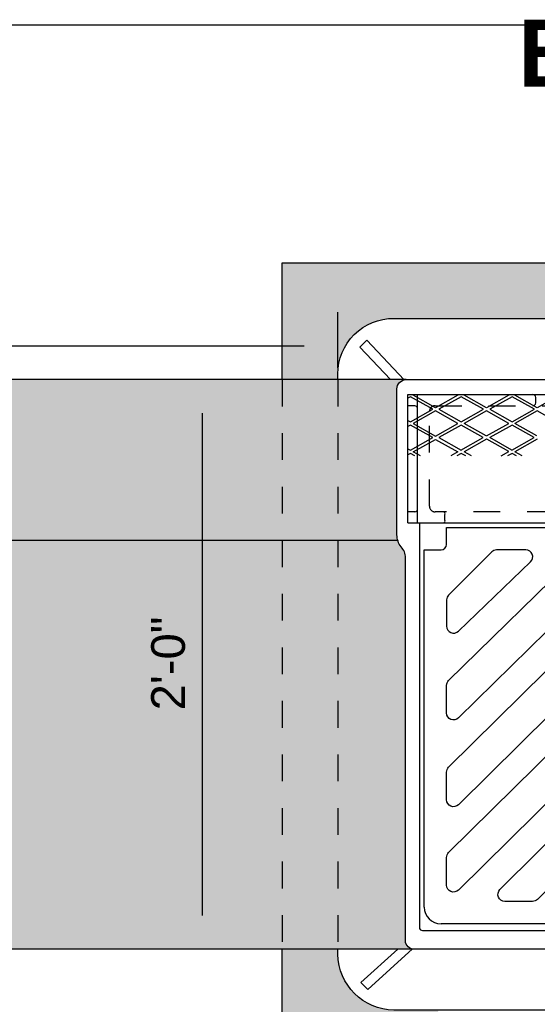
# Model space of a CAD drawing. Header units: feet. Extents: x 6 to 219, y -47 to 30.
# Tile 9 of 47: x 161.6 to 163.53, y 20.72 to 24.39. Entities that reach past the tile are written whole.
import ezdxf

# ---------------------------------------------------------------- set-up
doc = ezdxf.new("R2010")
doc.units = ezdxf.units.FT
doc.header["$MEASUREMENT"] = 0
for name, pattern in [('F', [0.15000000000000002, 0.1, -0.05]), ('HIDDEN', [0.375, 0.25, -0.125]), ('PHANTOM2', [1.25, 0.625, -0.125, 0.125, -0.125, 0.125, -0.125])]:
    doc.linetypes.add(name, pattern=pattern)
doc.layers.add('COLUMNS', color=6, linetype='Continuous', plot=False)
for name, color, linetype in [('DETAILS', 4, 'Continuous'), ('HATCH', 247, 'Continuous'), ('P-HATCH', 247, 'Continuous'), ('PHANTOM', 7, 'PHANTOM2'), ('text', 9, 'Continuous')]:
    doc.layers.add(name, color=color, linetype=linetype)
doc.styles.get("Standard").update_dxf_attribs({"font": 'arial.ttf'})
doc.dimstyles.get("Standard").update_dxf_attribs({"dimtxt": 0.18, "dimasz": 0.18, "dimexe": 0.18, "dimexo": 0.0625, "dimgap": 0.09, "dimtad": 0, "dimtih": 1, "dimtoh": 1, "dimdec": 4, "dimzin": 0, "dimdsep": 46, "dimtxsty": 'Standard', "dimcen": 0.09, "dimadec": 0, "dimazin": 0, "dimtfac": 1, "dimtdec": 4, "dimtofl": 0, "dimtmove": 0, "dimatfit": 3, "dimfxl": 1, "dimtolj": 1, "dimtzin": 0, "dimarcsym": 0})

# ---------------------------------------------------------------- blocks, each defined once
blk = doc.blocks.new('*D46')
at = {"layer": 'Defpoints', "color": 0, "linetype": 'Continuous', "transparency": 16777216}
for p in [(162.2834049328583, 23.04981499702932), (162.5813298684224, 23.04981499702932), (162.5813298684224, 20.92309555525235)]:
    blk.add_point(p, dxfattribs=at)
at = {"layer": 'DETAILS', "color": 0, "linetype": 'Continuous', "lineweight": -2, "transparency": 16777216}
blk.add_line((162.2834049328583, 21.04909555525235), (162.2834049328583, 22.92381499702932), dxfattribs=at)
at = {"layer": 'DETAILS', "color": 0, "linetype": 'Continuous', "transparency": 16777216}
for points in [[(162.2624049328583, 22.92381499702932), (162.3044049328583, 22.92381499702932), (162.2834049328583, 23.04981499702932)], [(162.2624049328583, 21.04909555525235), (162.3044049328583, 21.04909555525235), (162.2834049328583, 20.92309555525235)]]:
    blk.add_solid(points, dxfattribs=at)
at = {"layer": 'DETAILS', "color": 0, "linetype": 'Continuous', "transparency": 16777216, "insert": (162.1560727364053, 21.98984804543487), "char_height": 0.126, "attachment_point": 5, "rotation": 90}
blk.add_mtext('\\A1;2\'-0"', dxfattribs=at)
blk = doc.blocks.new('*D33')
at = {"layer": 'Defpoints', "color": 0, "linetype": 'Continuous', "transparency": 16777216}
for p in [(162.7888006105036, 23.1752687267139), (159.5813298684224, 23.04981499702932), (162.7888006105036, 23.04981499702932)]:
    blk.add_point(p, dxfattribs=at)
at = {"layer": 'DETAILS', "color": 0, "linetype": 'Continuous', "lineweight": -2, "transparency": 16777216}
for p, q in [((159.5813298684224, 23.09356499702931), (159.5813298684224, 23.3012687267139)), ((162.7888006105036, 23.09356499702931), (162.7888006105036, 23.3012687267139)), ((159.7073298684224, 23.1752687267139), (162.6628006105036, 23.1752687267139))]:
    blk.add_line(p, q, dxfattribs=at)
at = {"layer": 'DETAILS', "color": 0, "linetype": 'Continuous', "transparency": 16777216}
for points in [[(159.7073298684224, 23.1962687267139), (159.7073298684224, 23.15426872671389), (159.5813298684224, 23.1752687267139)], [(162.6628006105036, 23.1962687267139), (162.6628006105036, 23.15426872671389), (162.7888006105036, 23.1752687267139)]]:
    blk.add_solid(points, dxfattribs=at)
at = {"layer": 'DETAILS', "color": 0, "linetype": 'Continuous', "transparency": 16777216, "insert": (161.1591293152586, 23.30264389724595), "char_height": 0.126, "attachment_point": 5}
blk.add_mtext('\\A1;3\'-0"', dxfattribs=at)

msp = doc.modelspace()

# ---------------------------------------------------------------- hatches: boundary and pattern name
at = {"layer": 'P-HATCH', "linetype": 'Continuous'}
h = msp.add_hatch(dxfattribs=at)
h.set_pattern_fill('AR-CONC', color=256, scale=0.025)
h.set_pattern_definition([(49.99999999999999, (-24.56600108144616, 3.624450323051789), (0.1793150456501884, -0.01568803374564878), [0.01875, -0.20625]), (355, (-24.56600108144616, 3.624450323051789), (-0.03468783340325, 0.188048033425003), [0.015, -0.165]), (100.45144446, (-24.55105816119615, 3.623142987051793), (0.144627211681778, 0.1723599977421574), [0.01593504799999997, -0.1752855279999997]), (46.18420000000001, (-24.56600108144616, 3.674450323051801), (0.2668103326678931, -0.04137982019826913), [0.028125, -0.309375]), (96.63563549, (-24.54376689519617, 3.671001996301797), (0.2336654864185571, 0.2435296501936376), [0.0239025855, -0.26292844]), (351.1841639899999, (-24.56600108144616, 3.674450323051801), (0.2336654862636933, 0.2435296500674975), [0.0225, -0.24750000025]), (21, (-24.54100108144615, 3.661950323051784), (0.1492267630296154, -0.1006547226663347), [0.01875, -0.20625]), (326.0000000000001, (-24.54100108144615, 3.661950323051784), (0.06082883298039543, 0.1812875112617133), [0.015, -0.165]), (71.45144474, (-24.52856551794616, 3.653562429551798), (0.2100555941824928, 0.08063278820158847), [0.0159350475, -0.175285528]), (37.50000000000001, (-24.56600108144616, 3.624450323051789), (0.003039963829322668, 0.08322346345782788), [0, -0.163, 0, -0.1675, 0, -0.165625]), (7.499999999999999, (-24.56600108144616, 3.624450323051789), (0.06576738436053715, 0.09860292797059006), [0, -0.0955, 0, -0.15925, 0, -0.063125]), (327.5, (-24.62175108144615, 3.624450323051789), (0.1334556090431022, -0.005638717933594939), [0, -0.0625, 0, -0.195, 0, -0.25875]), (317.5, (-24.64675108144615, 3.624450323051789), (0.1457965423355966, 0.02502624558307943), [0, -0.08125, 0, -0.1295, 0, -0.18375])])
edge = h.paths.add_edge_path()
edge.add_line((166.5813298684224, 23.4853211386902), (162.5813298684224, 23.4853211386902))
edge.add_line((162.5813298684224, 23.4853211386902), (162.5813298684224, 23.04981499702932))
edge.add_line((162.5813298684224, 23.04981499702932), (162.7888006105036, 23.04981499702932))
edge.add_line((162.7888006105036, 23.04981499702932), (162.7888006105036, 23.07075934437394))
edge.add_arc((162.9961706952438, 23.07075934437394), 0.207370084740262, 90.4873738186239, 179.9999999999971, ccw=False)
edge.add_line((162.994406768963, 23.27812192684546), (166.1629587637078, 23.27812192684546))
edge.add_arc((166.1638349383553, 23.06810736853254), 0.210016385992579, 0.7235200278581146, 90.23903494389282, ccw=False)
edge.add_line((166.3738345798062, 23.07075934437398), (166.3738345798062, 23.04981499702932))
edge.add_line((166.3738345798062, 23.04981499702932), (166.5813298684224, 23.04981499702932))
edge.add_line((166.5813298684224, 23.04981499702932), (166.5813298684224, 23.4853211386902))
edge = h.paths.add_edge_path()
edge.add_line((165.997996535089, 20.6947886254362), (166.0813298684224, 20.48532113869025))
edge.add_line((166.0813298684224, 20.48532113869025), (166.5813298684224, 20.48532113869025))
edge.add_line((166.5813298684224, 20.48532113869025), (166.5813298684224, 20.92379156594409))
edge.add_line((166.5813298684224, 20.92379156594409), (166.3738345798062, 20.92379156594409))
edge.add_line((166.3738345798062, 20.92379156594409), (166.3738345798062, 20.91182212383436))
edge.add_arc((166.1607506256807, 20.90787238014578), 0.2131205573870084, -88.93519295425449, 1.0619182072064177, ccw=False)
edge.add_line((166.1647111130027, 20.69478862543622), (165.997996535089, 20.6947886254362))
edge = h.paths.add_edge_path()
edge.add_line((163.0813298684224, 20.48532113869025), (163.1646632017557, 20.6947886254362))
edge.add_line((163.1646632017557, 20.6947886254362), (163.0058714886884, 20.6947886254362))
edge.add_arc((163.0019030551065, 20.90789107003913), 0.2131393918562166, 181.0668494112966, 271.066849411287, ccw=False)
edge.add_line((162.7888006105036, 20.90392263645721), (162.7888006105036, 20.92309555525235))
edge.add_line((162.7888006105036, 20.92309555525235), (162.5813298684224, 20.92309555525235))
edge.add_line((162.5813298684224, 20.92309555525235), (162.5813298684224, 20.48532113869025))
edge.add_line((162.5813298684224, 20.48532113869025), (163.0813298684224, 20.48532113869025))
at = {"layer": 'text', "linetype": 'Continuous'}
h = msp.add_hatch(color=255, dxfattribs=at)
h.dxf.hatch_style = 1
h.paths.add_polyline_path([(159.497996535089, 23.04981499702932), (158.9980021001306, 23.04981499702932), (158.9980135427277, 22.44920455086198), (159.497996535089, 22.44920455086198)])
h.paths.add_polyline_path([(159.497996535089, 22.44920455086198), (158.9980135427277, 22.44920455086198), (158.9980209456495, 22.06063261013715), (158.8296721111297, 22.06063261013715), (159.1663209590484, 21.91227794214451), (158.9979965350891, 21.91227794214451), (158.997996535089, 20.92309555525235), (159.497996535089, 20.92309555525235)])
edge = h.paths.add_edge_path()
edge.add_arc((163.0444740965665, 23.01469509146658), 0.0351657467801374, 92.92585613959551, 180, ccw=False)
edge.add_line((163.0426791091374, 23.04981499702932), (159.5813298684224, 23.04981499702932))
edge.add_line((159.5813298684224, 23.04981499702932), (159.5813298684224, 22.44920455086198))
edge.add_line((159.5813298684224, 22.44920455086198), (163.0125117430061, 22.44920455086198))
edge.add_arc((163.0858550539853, 22.47113370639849), 0.0765514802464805, 180.6400256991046, 196.6463102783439, ccw=False)
edge.add_line((163.0093083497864, 22.47027860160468), (163.0093083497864, 23.01469509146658))
edge = h.paths.add_edge_path()
edge.add_arc((162.9862717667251, 22.38616842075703), 0.05466306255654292, 1.360219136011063, 35.80627580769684)
edge.add_arc((163.0858550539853, 22.47113370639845), 0.07655148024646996, 196.6463102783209, 223.8002770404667, ccw=False)
edge.add_line((163.0125117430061, 22.44920455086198), (159.5813298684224, 22.44920455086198))
edge.add_line((159.5813298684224, 22.44920455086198), (159.5813298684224, 20.92309555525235))
edge.add_line((159.5813298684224, 20.92309555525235), (163.0742901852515, 20.92309555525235))
edge.add_arc((163.0735805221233, 20.9557661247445), 0.03267827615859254, 181.857966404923, 271.24437098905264, ccw=False)
edge.add_line((163.0409194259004, 20.95470663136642), (163.0409194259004, 22.38746601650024))
edge = h.paths.add_edge_path()
edge.add_line((169.5813298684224, 22.44920455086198), (166.1501339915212, 22.44920455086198))
edge.add_arc((166.0767906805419, 22.47113370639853), 0.07655148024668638, 316.1997229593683, 343.3536897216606, ccw=False)
edge.add_arc((166.1763739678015, 22.38616842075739), 0.05466306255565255, 144.1937241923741, 181.3602191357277)
edge.add_line((166.121726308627, 22.38487082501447), (166.121726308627, 20.95682561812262))
edge.add_arc((166.0890652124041, 20.95576612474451), 0.03267827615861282, -78.08786366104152, 1.8579664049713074, ccw=False)
edge.add_line((166.0958103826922, 20.92379156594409), (169.5813298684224, 20.92379156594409))
edge.add_line((169.5813298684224, 20.92379156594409), (169.5813298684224, 22.44920455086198))
edge = h.paths.add_edge_path()
edge.add_line((169.5813298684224, 23.04981499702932), (166.1163766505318, 23.04981499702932))
edge.add_arc((166.1181716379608, 23.01469509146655), 0.03516574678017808, 5.7980287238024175e-12, 92.92585613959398, ccw=False)
edge.add_line((166.153337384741, 23.01469509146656), (166.153337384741, 22.4719888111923))
edge.add_arc((166.0767906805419, 22.47113370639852), 0.07655148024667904, -16.646310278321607, 0.6400256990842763, ccw=False)
edge.add_line((166.1501339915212, 22.44920455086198), (169.5813298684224, 22.44920455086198))
edge.add_line((169.5813298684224, 22.44920455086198), (169.5813298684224, 23.04981499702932))
h.paths.add_polyline_path([(170.1646687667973, 23.04981499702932), (169.6646632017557, 23.04981499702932), (169.6646632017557, 22.44920455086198), (170.1646802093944, 22.44920455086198)])
h.paths.add_polyline_path([(170.1646632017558, 21.91227794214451), (170.332987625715, 21.91227794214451), (169.9963387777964, 22.06063261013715), (170.1646876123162, 22.06063261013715), (170.1646802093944, 22.44920455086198), (169.6646632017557, 22.44920455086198), (169.6646632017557, 20.92379156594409), (170.1646632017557, 20.92379156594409)])

# ---------------------------------------------------------------- linework, layer by layer
at = {"layer": 'COLUMNS', "color": 3, "flags": 128}
msp.add_lwpolyline([(157.9725199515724, 3.624450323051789), (157.9725199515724, 24.37445032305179), (188.3475199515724, 24.37445032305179), (188.3475199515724, 3.624450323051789)], close=True, dxfattribs=at)
at = {"layer": 'DETAILS', "linetype": 'Continuous'}
for points in [[(162.5813298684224, 23.4853211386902), (166.5813298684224, 23.4853211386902)], [(162.5813298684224, 23.04981499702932), (162.5813298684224, 23.4853211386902)], [(163.0440984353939, 23.04981499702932), (158.997996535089, 23.04981499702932)], [(163.0125246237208, 22.44920455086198), (159.5813298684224, 22.44920455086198)], [(163.0742901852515, 20.92309555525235), (158.997996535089, 20.92309555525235)], [(162.5813298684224, 20.48532113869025), (162.5813298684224, 20.92309555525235)]]:
    msp.add_lwpolyline(points, dxfattribs=at)
at = {"layer": 'HATCH'}
for p, q in [((163.0500728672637, 22.99362104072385), (166.1125728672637, 22.99362104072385)), ((163.0500728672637, 22.51445437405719), (163.0500728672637, 22.99362104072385)), ((163.059541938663, 22.98563758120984), (163.0500728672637, 22.98031122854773)), ((163.1428752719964, 22.93876258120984), (163.059541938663, 22.98563758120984)), ((163.0701655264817, 22.99161334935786), (163.0737347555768, 22.99362104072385)), ((163.153498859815, 22.94473834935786), (163.0701655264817, 22.99161334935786)), ((163.0865312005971, 22.51445437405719), (163.0865312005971, 22.99362104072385)), ((163.2368321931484, 22.99161334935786), (163.153498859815, 22.94473834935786)), ((163.2491327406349, 22.98563758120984), (163.1657994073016, 22.93876258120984)), ((163.2332629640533, 22.99362104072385), (163.2368321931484, 22.99161334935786)), ((163.3324660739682, 22.93876258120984), (163.2491327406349, 22.98563758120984)), ((163.2597563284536, 22.99161334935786), (163.2633255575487, 22.99362104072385)), ((163.343089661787, 22.94473834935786), (163.2597563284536, 22.99161334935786)), ((163.4264229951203, 22.99161334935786), (163.343089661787, 22.94473834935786)), ((163.4387235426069, 22.98563758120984), (163.3553902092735, 22.93876258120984)), ((163.4228537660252, 22.99362104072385), (163.4264229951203, 22.99161334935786)), ((163.5220568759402, 22.93876258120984), (163.4387235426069, 22.98563758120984)), ((163.4493471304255, 22.99161334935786), (163.4529163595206, 22.99362104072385)), ((163.5326804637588, 22.94473834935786), (163.4493471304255, 22.99161334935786)), ((163.527175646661, 22.96237104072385), (163.527175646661, 22.98320437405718)), ((163.6160137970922, 22.99161334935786), (163.5326804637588, 22.94473834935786)), ((163.0761145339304, 22.95195437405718), (163.0526770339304, 22.95195437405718)), ((163.059541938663, 22.89188758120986), (163.1428752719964, 22.93876258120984)), ((163.153498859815, 22.93278681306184), (163.0701655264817, 22.88591181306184)), ((163.2368321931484, 22.88591181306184), (163.153498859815, 22.93278681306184)), ((163.1657994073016, 22.93876258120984), (163.2491327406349, 22.89188758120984)), ((163.2491327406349, 22.89188758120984), (163.3324660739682, 22.93876258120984)), ((163.343089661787, 22.93278681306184), (163.2597563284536, 22.88591181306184)), ((163.4264229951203, 22.88591181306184), (163.343089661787, 22.93278681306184)), ((163.3553902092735, 22.93876258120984), (163.4387235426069, 22.89188758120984)), ((163.4387235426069, 22.89188758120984), (163.5220568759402, 22.93876258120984)), ((163.5326804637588, 22.93278681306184), (163.4493471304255, 22.88591181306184)), ((163.6160137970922, 22.88591181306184), (163.5326804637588, 22.93278681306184)), ((163.0500728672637, 22.89721393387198), (163.059541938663, 22.89188758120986)), ((163.059541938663, 22.87993604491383), (163.0500728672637, 22.87460969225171)), ((163.1428752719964, 22.83306104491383), (163.059541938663, 22.87993604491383)), ((163.0701655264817, 22.88591181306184), (163.153498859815, 22.83903681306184)), ((163.153498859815, 22.83903681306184), (163.2368321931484, 22.88591181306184)), ((163.2491327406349, 22.87993604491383), (163.1657994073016, 22.83306104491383)), ((163.3316275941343, 22.83353268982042), (163.2491327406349, 22.87993604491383)), ((163.342251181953, 22.83950845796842), (163.2597563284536, 22.88591181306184)), ((163.3439281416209, 22.83950845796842), (163.4272614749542, 22.88638345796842)), ((163.4387235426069, 22.87993604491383), (163.3553902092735, 22.83306104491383)), ((163.5212183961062, 22.83353268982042), (163.4387235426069, 22.87993604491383)), ((163.5318419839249, 22.83950845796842), (163.4493471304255, 22.88591181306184)), ((163.059541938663, 22.78618604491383), (163.1428752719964, 22.83306104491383)), ((163.1657994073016, 22.83306104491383), (163.2491327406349, 22.78618604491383)), ((163.248294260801, 22.78665768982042), (163.3316275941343, 22.83353268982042)), ((163.4378850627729, 22.78665768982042), (163.3553902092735, 22.83306104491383)), ((163.4378850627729, 22.78665768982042), (163.5212183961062, 22.83353268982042)), ((163.0701655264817, 22.77956063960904), (163.153498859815, 22.82643563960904)), ((163.153498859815, 22.82643563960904), (163.2368321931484, 22.77956063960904)), ((163.343089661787, 22.82708527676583), (163.2597563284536, 22.78021027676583)), ((163.4272614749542, 22.78068192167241), (163.3447666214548, 22.82708527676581)), ((163.5326804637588, 22.82708527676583), (163.4493471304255, 22.78021027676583)), ((163.0500728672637, 22.79151239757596), (163.059541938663, 22.78618604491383)), ((163.059541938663, 22.77358487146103), (163.0500728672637, 22.7682585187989)), ((163.0756154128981, 22.76454354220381), (163.059541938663, 22.77358487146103)), ((163.0968625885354, 22.76454354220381), (163.0701655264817, 22.77956063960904)), ((163.2368321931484, 22.77956063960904), (163.2101351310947, 22.76454354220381)), ((163.2491327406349, 22.77358487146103), (163.2330592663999, 22.76454354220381)), ((163.2663611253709, 22.76454354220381), (163.2491327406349, 22.77423450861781)), ((163.2876083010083, 22.76454354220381), (163.2597563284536, 22.78021027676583)), ((163.3985710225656, 22.76454354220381), (163.4272614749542, 22.78068192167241)), ((163.4387235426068, 22.77423450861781), (163.4214951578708, 22.76454354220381)), ((163.4559519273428, 22.76454354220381), (163.4387235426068, 22.77423450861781)), ((163.4771991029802, 22.76454354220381), (163.4493471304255, 22.78021027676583)), ((163.0761145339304, 22.55612104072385), (163.0526770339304, 22.55612104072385)), ((163.1880937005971, 22.52487104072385), (163.1880937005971, 22.54570437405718)), ((163.0500728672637, 22.51445437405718), (166.1125728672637, 22.51445437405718))]:
    msp.add_line(p, q, dxfattribs=at)
at = {"layer": 'HATCH', "linetype": 'Continuous'}
for p, q in [((163.1946041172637, 22.43459545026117), (163.1946041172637, 22.49709545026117)), ((163.1946041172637, 22.49709545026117), (165.9680416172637, 22.49709545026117)), ((163.1112707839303, 21.08042878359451), (163.1112707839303, 22.41376211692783)), ((163.1112707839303, 22.41376211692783), (163.1737707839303, 22.41376211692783)), ((165.9888749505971, 21.01792878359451), (163.1737707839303, 21.01792878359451))]:
    msp.add_line(p, q, dxfattribs=at)
for points in [[(162.7888006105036, 23.04981499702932), (162.7888006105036, 23.07075934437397, -0.4167071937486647), (162.9979346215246, 23.27812192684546), (166.1647111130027, 23.27812192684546, -0.409301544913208), (166.3738345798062, 23.07075934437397), (166.3738345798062, 23.04981499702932)], [(164.5813228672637, 20.99158622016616), (163.1059012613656, 20.99158622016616, -0.3619386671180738), (163.0953642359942, 21.00036356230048), (163.0953642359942, 22.51445437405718)], [(166.3738345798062, 20.92379156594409), (166.3738345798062, 20.90392263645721, -0.403383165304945), (166.1647111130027, 20.6947886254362), (162.9979346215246, 20.6947886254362, -0.4033477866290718), (162.7888006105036, 20.90392263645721), (162.7888006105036, 20.92309555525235)]]:
    msp.add_lwpolyline(points, format="xyb", dxfattribs=at)
for points in [[(162.8969204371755, 23.19733335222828), (162.8705778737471, 23.1709907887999), (162.9850980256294, 23.04981499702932)], [(163.0357063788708, 23.04875029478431), (162.8969204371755, 23.19733335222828)], [(163.0782332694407, 22.99362104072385), (164.5813228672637, 22.99362104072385)], [(163.0668353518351, 20.92379156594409), (162.9004292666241, 20.77206837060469), (162.8740867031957, 20.79841093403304), (163.0123270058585, 20.92309555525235)]]:
    msp.add_lwpolyline(points, dxfattribs=at)
at = {"layer": 'HATCH', "linetype": 'HIDDEN', "ltscale": 0.1}
for points in [[(162.5813298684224, 23.04981499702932), (162.5813298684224, 20.92309555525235)], [(162.7888006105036, 23.04981499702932), (162.7888006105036, 20.92379156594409)]]:
    msp.add_lwpolyline(points, dxfattribs=at)
at = {"layer": 'HATCH', "linetype": 'Continuous'}
for points in [[(164.5813228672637, 23.04981499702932), (166.1199666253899, 23.04981499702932, -0.3993346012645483), (166.153337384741, 23.01469509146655), (166.153337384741, 22.47027860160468, -0.1606299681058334), (166.1378131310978, 22.42491261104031), (166.1378131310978, 22.42491261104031, 0.205707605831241), (166.121726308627, 22.38487082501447), (166.121726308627, 20.95470663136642, -0.4110803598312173), (166.0883555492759, 20.92309555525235), (164.5813228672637, 20.92309555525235), (163.0742901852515, 20.92309555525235, -0.4110803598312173), (163.0409194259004, 20.95470663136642), (163.0409194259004, 22.38487082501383, 0.2057076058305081), (163.0248326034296, 22.42491261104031), (163.0248326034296, 22.42491261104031, -0.1606299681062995), (163.0093083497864, 22.47027860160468), (163.0093083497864, 23.01469509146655, -0.3993346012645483), (163.0426791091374, 23.04981499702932)], [(163.202231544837, 22.24540123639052, 0.1989123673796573), (163.1946041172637, 22.22698699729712), (163.1946041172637, 22.12907559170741, 0.6681786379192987), (163.2390600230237, 22.110661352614), (163.5081684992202, 22.36893175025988, 0.6756347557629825), (163.4901364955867, 22.41376211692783), (163.3813792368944, 22.41376211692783, 0.1989123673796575), (163.362964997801, 22.40613468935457)], [(163.1946041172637, 21.9081047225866, -0.1989123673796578), (163.202231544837, 21.92651896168), (163.6927007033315, 22.4063357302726, -0.1960607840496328), (163.7109116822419, 22.41376211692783), (163.8139859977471, 22.41376211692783, -0.671444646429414), (163.832233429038, 22.36914090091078), (163.2390600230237, 21.78657074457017, -0.6681786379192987), (163.1946041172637, 21.80498498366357)], [(163.1946041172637, 21.48089437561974), (163.1946041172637, 21.58401411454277, -0.1989123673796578), (163.202231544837, 21.60242835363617), (164.0166126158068, 22.40625440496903, -0.1972177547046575), (164.0349063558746, 22.41376211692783), (164.1380089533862, 22.41376211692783, -0.6702695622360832), (164.1563165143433, 22.36920014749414), (163.2390600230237, 21.46248013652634, -0.6681786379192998)], [(163.1946041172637, 21.16201210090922), (163.1946041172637, 21.26513183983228, -0.1989123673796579), (163.202231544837, 21.28354607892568), (164.3407212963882, 22.4062626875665, -0.1971001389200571), (164.3590066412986, 22.41376211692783), (164.4621123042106, 22.41376211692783, -0.670490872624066), (164.4804085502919, 22.36918896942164), (163.2390600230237, 21.14359786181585, -0.6681786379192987)], [(163.5152364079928, 21.10126211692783), (163.4121166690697, 21.10126211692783, -0.6681786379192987), (163.3937024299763, 21.14571802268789), (164.6646994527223, 22.4062109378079, -0.1978342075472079), (164.6830371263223, 22.41376211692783), (164.7861562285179, 22.41376211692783, -0.6696801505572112), (164.804493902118, 22.36922996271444), (163.5336506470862, 21.10888954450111, -0.1989123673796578)]]:
    msp.add_lwpolyline(points, format="xyb", close=True, dxfattribs=at)
at = {"layer": 'HATCH', "linetype": 'F'}
msp.add_lwpolyline([(163.794864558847, 22.95195437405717, -0.4142132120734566), (163.8156978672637, 22.93112104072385), (163.8156978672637, 22.57695437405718, -0.414213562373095), (163.7948645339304, 22.55612104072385), (163.1513986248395, 22.55612104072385, -0.414213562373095), (163.1305652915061, 22.57695437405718), (163.1305652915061, 22.93112104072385, -0.414213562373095), (163.1513986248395, 22.95195437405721), (163.7944717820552, 22.95195437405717)], format="xyb", dxfattribs=at)
at = {"layer": 'HATCH'}
for centre, radius, start, end in [((163.5167589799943, 22.98320437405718), 0.01041666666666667, 0, 90), ((163.0761145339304, 22.94153770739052), 0.01041666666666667, 0, 90), ((163.5167589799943, 22.96237104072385), 0.01041666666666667, 270, 0), ((163.0761145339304, 22.56653770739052), 0.01041666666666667, 270, 0), ((163.1817067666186, 22.54899722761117), 0.007185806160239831, 332.7261371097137, 82.46845462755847), ((163.1817067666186, 22.52157818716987), 0.007185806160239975, 277.5315453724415, 27.27386289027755)]:
    msp.add_arc(centre, radius, start, end, dxfattribs=at)
at = {"layer": 'HATCH', "linetype": 'Continuous'}
for centre, radius, start, end in [((163.1737707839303, 22.43459545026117), 0.02083333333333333, 270, 0), ((163.1737707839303, 21.08042878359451), 0.0625, 180, 270)]:
    msp.add_arc(centre, radius, start, end, dxfattribs=at)

# ---------------------------------------------------------------- texts
at = {"layer": 'PHANTOM', "insert": (163.4611554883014, 24.39360806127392), "char_height": 0.25, "width": 0.3513450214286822, "attachment_point": 1}
msp.add_mtext('{\\fArial|b1|i0|c0|p34;B}', dxfattribs=at)

# ---------------------------------------------------------------- dimensions: what is measured, and where the dimension line sits
at = {"layer": 'DETAILS', "linetype": 'Continuous'}
for base, p1, p2, angle, text, override, picture, middle in [((162.7888006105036, 23.1752687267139), (159.5813298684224, 23.04981499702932), (162.7888006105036, 23.04981499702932), 0, '3\'-0"', {"dimscale": 0.7, "dimtad": 1, "dimtih": 0, "dimtoh": 0, "dimse1": 0, "dimse2": 0}, '*D33', (161.1591293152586, 23.1752687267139)), ((162.2834049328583, 23.04981499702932), (162.5813298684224, 20.92309555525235), (162.5813298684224, 23.04981499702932), 90, '2\'-0"', {"dimscale": 0.7, "dimtad": 1, "dimtih": 0, "dimtoh": 0, "dimse1": 1, "dimse2": 1}, '*D46', (162.2834049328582, 21.98984804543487))]:
    dim = msp.add_linear_dim(base=base, p1=p1, p2=p2, angle=angle, text=text, dimstyle='Standard', override=override, dxfattribs=at)
    dim.commit()
    dim.dimension.update_dxf_attribs({"geometry": picture, "text_midpoint": middle, "dimtype": 161})

doc.saveas('drawing.dxf')
